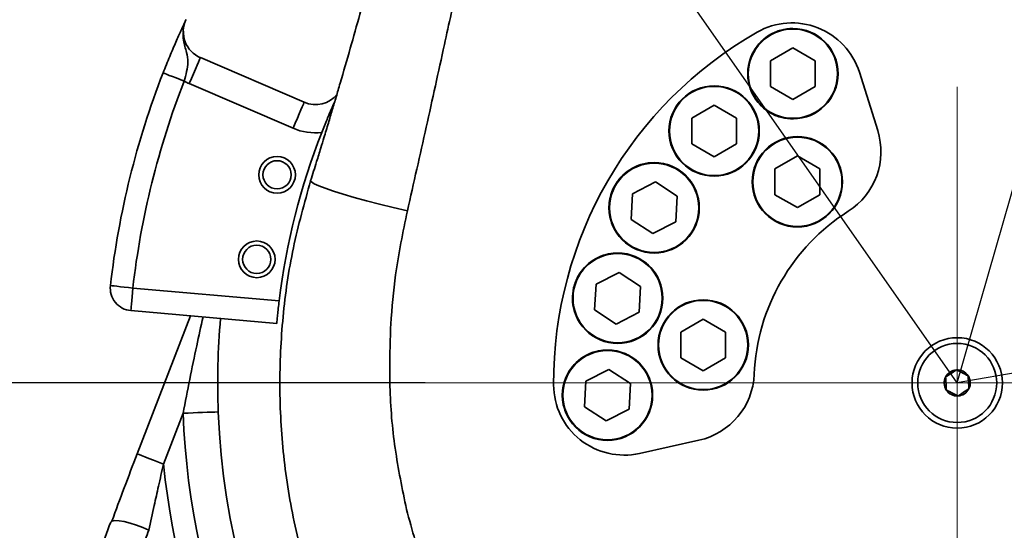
# Model space of a CAD drawing. Header units: millimetres. Extents: x 7702 to 16913, y -3294 to 4428.
# Tile 38 of 88: x 10341 to 10515, y 2051 to 2141. Entities that reach past the tile are written whole.
import ezdxf

# ---------------------------------------------------------------- set-up
doc = ezdxf.new("R2010")
doc.units = ezdxf.units.MM
doc.header["$LTSCALE"] = 6
doc.header["$PDSIZE"] = -1
doc.linetypes.add('CENTERX2', pattern=[20.32, 12.7, -2.54, 2.54, -2.54])
doc.layers.add('中心线', color=4, linetype='CENTERX2', lineweight=20)
doc.layers.add('标注线', color=3, linetype='Continuous', lineweight=20)
doc.layers.add('虚拟位置', color=2, linetype='Continuous')
doc.dimstyles.new('ISO-25', dxfattribs={"dimtxt": 40, "dimasz": 30, "dimexe": 10, "dimexo": 0.625, "dimtad": 1, "dimtoh": 1, "dimdec": 1, "dimtxsty": 'Standard', "dimcen": 2.5, "dimclrd": 1, "dimclre": 1, "dimclrt": 4, "dimadec": 0, "dimazin": 0, "dimtfac": 1, "dimtdec": 1, "dimtmove": 0, "dimatfit": 3, "dimfxl": 1, "dimarcsym": 0})

# ---------------------------------------------------------------- blocks, each defined once
blk = doc.blocks.new('*D10')
at = {"layer": 'Defpoints', "color": 0, "ltscale": 10, "transparency": 16777216}
for p in [(12110.3, 2091.74), (10357.09, 1535.89), (12110.3, 1229.5)]:
    blk.add_point(p, dxfattribs=at)
at = {"layer": '标注线', "color": 1, "lineweight": -2, "ltscale": 10, "transparency": 16777216}
for p, q in [((12110.3, 2091.12), (12110.3, 1219.5)), ((10357.09, 1535.27), (10357.09, 1219.5)), ((10387.09, 1229.5), (12080.3, 1229.5))]:
    blk.add_line(p, q, dxfattribs=at)
at = {"layer": '标注线', "color": 1, "ltscale": 10, "transparency": 16777216}
for points in [[(10387.09, 1234.5), (10387.09, 1224.5), (10357.09, 1229.5)], [(12080.3, 1234.5), (12080.3, 1224.5), (12110.3, 1229.5)]]:
    blk.add_solid(points, dxfattribs=at)
at = {"layer": '标注线', "color": 4, "ltscale": 10, "transparency": 16777216, "insert": (11233.7, 1253.48), "char_height": 40, "attachment_point": 5}
blk.add_mtext('1753,2', dxfattribs=at)
blk = doc.blocks.new('*D12')
at = {"layer": 'Defpoints', "color": 0, "transparency": 16777216}
for p in [(10763.49, 2122.55), (10357.09, 1541.72), (10357.09, 1354.29)]:
    blk.add_point(p, dxfattribs=at)
at = {"layer": '标注线', "color": 1, "lineweight": -2, "transparency": 16777216}
for p, q in [((10763.49, 2121.92), (10763.49, 1344.29)), ((10357.09, 1541.09), (10357.09, 1344.29)), ((10733.49, 1354.29), (10387.09, 1354.29))]:
    blk.add_line(p, q, dxfattribs=at)
at = {"layer": '标注线', "color": 1, "transparency": 16777216}
for points in [[(10387.09, 1359.29), (10387.09, 1349.29), (10357.09, 1354.29)], [(10733.49, 1359.29), (10733.49, 1349.29), (10763.49, 1354.29)]]:
    blk.add_solid(points, dxfattribs=at)
at = {"layer": '标注线', "color": 4, "transparency": 16777216, "insert": (10560.29, 1378.26), "char_height": 40, "attachment_point": 5}
blk.add_mtext('406,4', dxfattribs=at)
blk = doc.blocks.new('*D14')
at = {"layer": 'Defpoints', "color": 0, "transparency": 16777216}
for p in [(9947.83, 2076.65), (10413.44, 2076.65), (10207.7, 1549.65)]:
    blk.add_point(p, dxfattribs=at)
at = {"layer": '标注线', "color": 1, "lineweight": -2, "transparency": 16777216}
for p, q in [((10412.81, 2076.65), (9937.83, 2076.65)), ((9947.83, 1579.65), (9947.83, 2046.65)), ((10207.08, 1549.65), (9937.83, 1549.65))]:
    blk.add_line(p, q, dxfattribs=at)
at = {"layer": '标注线', "color": 1, "transparency": 16777216}
for points in [[(9942.83, 2046.65), (9952.83, 2046.65), (9947.83, 2076.65)], [(9942.83, 1579.65), (9952.83, 1579.65), (9947.83, 1549.65)]]:
    blk.add_solid(points, dxfattribs=at)
at = {"layer": '标注线', "color": 4, "transparency": 16777216, "insert": (9927.2, 1813.15), "char_height": 40, "attachment_point": 5, "rotation": 90}
blk.add_mtext('527', dxfattribs=at)
blk = doc.blocks.new('*D19')
at = {"layer": 'Defpoints', "color": 0, "linetype": 'ByBlock', "transparency": 16777216}
for p in [(10507.09, 2890.52), (10071.17, 2699.2), (10417.95, 2508.34), (10507.09, 2076.65), (10507.09, 1976.65)]:
    blk.add_point(p, dxfattribs=at)
at = {"layer": '中心线', "color": 1, "linetype": 'ByBlock', "lineweight": -2, "transparency": 16777216}
blk.add_arc((10507.09, 2076.65), 440.8, 93.9002, 121.0998, dxfattribs=at)
at = {"layer": '中心线', "color": 1, "linetype": 'ByBlock', "transparency": 16777216}
for points in [[(10476.94, 2521.43), (10477.28, 2511.43), (10507.09, 2517.45)], [(10282.13, 2449.9), (10276.68, 2458.28), (10254.26, 2437.73)]]:
    blk.add_solid(points, dxfattribs=at)
at = {"layer": '中心线', "color": 4, "linetype": 'ByBlock', "transparency": 16777216, "insert": (10368.34, 2516.72), "char_height": 40, "attachment_point": 5, "rotation": 17.5}
blk.add_mtext('{\\C3;35°}', dxfattribs=at)
blk = doc.blocks.new('*D20')
at = {"layer": 'Defpoints', "color": 0, "linetype": 'ByBlock', "transparency": 16777216}
for p in [(10507.09, 2890.52), (10860.79, 2339.97), (11255.54, 2208.62), (10507.09, 2076.65), (10507.09, 1976.65)]:
    blk.add_point(p, dxfattribs=at)
at = {"layer": '中心线', "color": 1, "linetype": 'ByBlock', "lineweight": -2, "transparency": 16777216}
blk.add_arc((10507.09, 2076.65), 440.95, 13.8989, 86.1011, dxfattribs=at)
at = {"layer": '中心线', "color": 1, "linetype": 'ByBlock', "transparency": 16777216}
for points in [[(10536.9, 2511.58), (10537.24, 2521.58), (10507.09, 2517.6)], [(10940.02, 2183.6), (10930.24, 2181.53), (10941.34, 2153.22)]]:
    blk.add_solid(points, dxfattribs=at)
at = {"layer": '中心线', "color": 4, "linetype": 'ByBlock', "transparency": 16777216, "insert": (10803.79, 2430.24), "char_height": 40, "attachment_point": 5, "rotation": 320}
blk.add_mtext('{\\C3;80°}', dxfattribs=at)
blk = doc.blocks.new('*D24')
at = {"layer": 'Defpoints', "color": 0, "linetype": 'ByBlock', "transparency": 16777216}
for p in [(10507.09, 2890.52), (10716.59, 2807.2), (10619.11, 2671.33), (10507.09, 2076.65), (10507.09, 1976.65)]:
    blk.add_point(p, dxfattribs=at)
at = {"layer": '中心线', "color": 1, "linetype": 'ByBlock', "lineweight": -2, "transparency": 16777216}
blk.add_arc((10507.09, 2076.65), 605.14, 76.83925, 87.15925, dxfattribs=at)
at = {"layer": '中心线', "color": 1, "linetype": 'ByBlock', "transparency": 16777216}
for points in [[(10536.96, 2676.05), (10537.21, 2686.04), (10507.09, 2681.79)], [(10646.13, 2670.73), (10643.61, 2661.05), (10673.91, 2658.34)]]:
    blk.add_solid(points, dxfattribs=at)
at = {"layer": '中心线', "color": 4, "linetype": 'ByBlock', "transparency": 16777216, "insert": (10594.19, 2696.32), "char_height": 40, "attachment_point": 5, "rotation": 351.9993}
blk.add_mtext('{\\C3;16°}', dxfattribs=at)
blk = doc.blocks.new('*D26')
at = {"layer": 'Defpoints', "color": 0, "transparency": 16777216}
for p in [(10716.59, 2807.2), (10716.59, 2807.2), (10667.52, 2546.67), (10507.09, 2076.65), (10716.58, 2077.2)]:
    blk.add_point(p, dxfattribs=at)
at = {"layer": '中心线', "color": 1, "lineweight": -2, "transparency": 16777216}
for start, end in [(241.0247, 247.5116), (253.9985, 269.9985), (276.4854, 282.9724)]:
    blk.add_arc((10716.59, 2807.2), 265.12, start, end, dxfattribs=at)
at = {"layer": '中心线', "color": 1, "transparency": 16777216}
for points in [[(10616.84, 2566.97), (10613.54, 2557.52), (10643.51, 2552.36)], [(10746.82, 2538.79), (10746.26, 2548.77), (10716.59, 2542.08)]]:
    blk.add_solid(points, dxfattribs=at)
at = {"layer": '中心线', "color": 4, "transparency": 16777216, "insert": (10682.56, 2565.09), "char_height": 40, "attachment_point": 5, "rotation": 351.9985}
blk.add_mtext('{\\C3;16°}', dxfattribs=at)

msp = doc.modelspace()

# ---------------------------------------------------------------- linework, layer by layer
at = {"color": 7, "linetype": 'Continuous', "lineweight": 35, "ltscale": 2}
for p, q in [((10477.98, 2135.97), (10474.02, 2133.68)), ((10481.95, 2133.68), (10477.98, 2135.97)), ((10391.41, 2126.33), (10373.02, 2134.23)), ((10474.02, 2133.68), (10474.02, 2129.1)), ((10481.95, 2129.1), (10481.95, 2133.68)), ((10493, 2121.34), (10489.75, 2131.64)), ((10389.43, 2121.73), (10371.04, 2129.63)), ((10474.02, 2129.1), (10477.98, 2126.82)), ((10477.98, 2126.82), (10481.95, 2129.1)), ((10464.02, 2125.82), (10460.06, 2123.53)), ((10467.98, 2123.53), (10464.02, 2125.82)), ((10460.06, 2123.53), (10460.06, 2118.96)), ((10467.98, 2118.96), (10467.98, 2123.53)), ((10460.06, 2118.96), (10464.02, 2116.67)), ((10464.02, 2116.67), (10467.98, 2118.96)), ((10478.77, 2116.83), (10474.8, 2114.54)), ((10482.73, 2114.54), (10478.77, 2116.83)), ((10474.8, 2114.54), (10474.8, 2109.97)), ((10482.73, 2109.97), (10482.73, 2114.54)), ((10453.65, 2112.22), (10449.57, 2110.15)), ((10457.48, 2109.72), (10453.65, 2112.22)), ((10449.57, 2110.15), (10449.32, 2105.58)), ((10457.23, 2105.15), (10457.48, 2109.72)), ((10474.8, 2109.97), (10478.77, 2107.68)), ((10478.77, 2107.68), (10482.73, 2109.97)), ((10449.32, 2105.58), (10453.15, 2103.08)), ((10453.15, 2103.08), (10457.23, 2105.15)), ((10447.18, 2096.22), (10443.1, 2094.15)), ((10451.01, 2093.72), (10447.18, 2096.22)), ((10361.05, 2093.44), (10386.97, 2091.17)), ((10443.1, 2094.15), (10442.85, 2089.58)), ((10450.76, 2089.15), (10451.01, 2093.72)), ((10442.85, 2089.58), (10446.68, 2087.08)), ((10386.55, 2087.19), (10360.7, 2089.45)), ((10371.25, 2088.53), (10361.82, 2064.1)), ((10446.68, 2087.08), (10450.76, 2089.15)), ((10462.09, 2087.95), (10458.13, 2085.66)), ((10466.05, 2085.66), (10462.09, 2087.95)), ((10458.13, 2085.66), (10458.13, 2081.09)), ((10466.05, 2081.09), (10466.05, 2085.66)), ((10458.13, 2081.09), (10462.09, 2078.8)), ((10462.09, 2078.8), (10466.05, 2081.09)), ((10445.38, 2079.05), (10441.3, 2076.98)), ((10449.21, 2076.55), (10445.38, 2079.05)), ((10441.3, 2076.98), (10441.05, 2072.42)), ((10448.96, 2071.98), (10449.21, 2076.55)), ((10441.05, 2072.42), (10444.88, 2069.92)), ((10369.95, 2071.28), (10366.48, 2062.3)), ((10444.88, 2069.92), (10448.96, 2071.98)), ((10450.8, 2064.17), (10461.34, 2066.5)), ((10357.33, 2052.18), (10357.14, 2051.99))]:
    msp.add_line(p, q, dxfattribs=at)
at = {"color": 7, "linetype": 'Continuous', "lineweight": 35, "ltscale": 2, "flags": 128}
for points in [[(10373.02, 2134.23), (10372.98, 2134.14), (10372.87, 2133.88), (10372.68, 2133.45), (10372.44, 2132.88), (10372.14, 2132.18), (10371.8, 2131.39), (10371.43, 2130.53), (10371.04, 2129.63)], [(10366.42, 2131.53), (10366.49, 2131.5), (10366.7, 2131.42), (10367.04, 2131.28), (10367.51, 2131.1), (10368.07, 2130.88), (10368.72, 2130.63), (10369.42, 2130.36), (10370.14, 2130.07)], [(10391.41, 2126.33), (10391.37, 2126.24), (10391.26, 2125.98), (10391.07, 2125.55), (10390.83, 2124.98), (10390.53, 2124.29), (10390.19, 2123.49), (10389.82, 2122.63), (10389.43, 2121.73)], [(10392.55, 2112.45), (10392.68, 2112.22), (10393.15, 2111.92), (10393.97, 2111.55), (10395.12, 2111.11), (10396.58, 2110.61), (10398.31, 2110.07), (10400.28, 2109.5), (10402.44, 2108.9), (10404.76, 2108.29), (10407.19, 2107.69), (10409.68, 2107.09)], [(10357.08, 2093.9), (10357.16, 2093.89), (10357.38, 2093.86), (10357.75, 2093.82), (10358.24, 2093.76), (10358.85, 2093.69), (10359.53, 2093.61), (10360.28, 2093.53), (10361.05, 2093.44)], [(10360.7, 2089.45), (10360.71, 2089.53), (10360.73, 2089.76), (10360.76, 2090.13), (10360.81, 2090.62), (10360.86, 2091.23), (10360.92, 2091.91), (10360.98, 2092.66), (10361.05, 2093.44)], [(10369.95, 2071.28), (10370.84, 2071.32), (10371.73, 2071.35), (10372.59, 2071.39), (10373.41, 2071.42), (10374.2, 2071.45), (10374.93, 2071.48), (10375.59, 2071.5), (10376.19, 2071.53)], [(10366.48, 2062.3), (10365.57, 2062.65), (10364.7, 2062.99), (10363.89, 2063.3), (10363.18, 2063.58), (10362.6, 2063.8), (10362.17, 2063.97), (10361.91, 2064.07), (10361.82, 2064.1)]]:
    msp.add_lwpolyline(points, dxfattribs=at)
at = {"color": 8, "linetype": 'Continuous', "lineweight": 35, "ltscale": 2, "flags": 128}
msp.add_lwpolyline([(10363.88, 2050.57), (10362.81, 2051.05), (10361.69, 2051.49), (10360.57, 2051.85), (10359.52, 2052.11), (10358.6, 2052.26), (10357.88, 2052.29), (10357.38, 2052.2), (10357.33, 2052.18)], dxfattribs=at)
at = {"color": 7, "linetype": 'Continuous', "lineweight": 35, "ltscale": 2}
for centre, radius in [((10477.98, 2131.39), 8), ((10477.98, 2131.39), 7.9), ((10464.02, 2121.25), 8), ((10464.02, 2121.25), 7.9), ((10478.77, 2112.26), 8), ((10478.77, 2112.26), 7.9), ((10386.6, 2113.49), 3.25), ((10386.6, 2113.49), 2.5), ((10453.4, 2107.65), 8), ((10453.4, 2107.65), 7.9), ((10383, 2098.53), 3.25), ((10383, 2098.53), 2.5), ((10446.93, 2091.65), 8), ((10446.93, 2091.65), 7.9), ((10462.09, 2083.37), 8), ((10462.09, 2083.37), 7.9), ((10507.09, 2076.65), 8), ((10507.09, 2076.65), 7), ((10445.13, 2074.48), 8), ((10445.13, 2074.48), 7.9)]:
    msp.add_circle(centre, radius, dxfattribs=at)
for centre, radius, start, end in [((10374.99, 2138.82), 5, 154.7966, 246.7591), ((10477.83, 2127.88), 12.5, 17.5, 119.7316), ((10507.09, 2076.65), 71.5, 119.7316, 180.2684), ((10477.98, 2131.39), 8, 90, 270.8885), ((10477.98, 2131.39), 8, 0, 90), ((10507.09, 2076.65), 151, 158.6887, 173.4407), ((10507.09, 2076.65), 147, 158.6887, 173.4407), ((10374.99, 2138.82), 10, 241.0068, 246.7591), ((10464.02, 2121.25), 8, 90, 270), ((10464.02, 2121.25), 8, 0, 90), ((10393.38, 2130.92), 5, 246.7591, 321.0027), ((10507.09, 2076.65), 121, 158.5043, 173.1056), ((10393.38, 2130.92), 10, 246.7591, 276.4743), ((10481.08, 2117.58), 12.5, 302.4355, 17.5), ((10478.77, 2112.26), 8, 90, 270), ((10478.77, 2112.26), 8, 0, 90), ((10453.4, 2107.65), 8, 90, 206.8798), ((10453.4, 2107.65), 8, 26.8798, 90), ((10507.09, 2076.65), 36, 122.4355, 177.5645), ((10446.93, 2091.65), 8, 90, 206.8798), ((10446.93, 2091.65), 8, 26.8798, 90), ((10361.05, 2093.44), 4, 173.4407, 265), ((10462.09, 2083.37), 8, 90, 270), ((10462.09, 2083.37), 8, 0, 90), ((10507.09, 2076.65), 131, 175, 182.2399), ((10445.13, 2074.48), 8, 90, 206.8798), ((10445.13, 2074.48), 8, 26.8798, 90), ((10458.63, 2078.71), 12.5, 282.5, 357.5645), ((10507.09, 2076.65), 2.31, 153.1576, 213.1576), ((10507.09, 2076.65), 2.31, 93.1576, 153.1576), ((10507.09, 2076.65), 2.31, 33.1576, 93.1576), ((10507.09, 2076.65), 2.31, 333.1576, 33.1576), ((10448.09, 2076.37), 12.5, 180.2684, 282.5), ((10507.09, 2076.65), 2.31, 213.1576, 273.1576), ((10507.09, 2076.65), 2.31, 273.1576, 333.1576), ((10507.09, 2076.65), 137.24, 182.2399, 259.4357), ((10507.09, 2076.65), 131, 182.2399, 287.4635), ((10507.09, 2076.65), 141.34, 185.8251, 256.9543)]:
    msp.add_arc(centre, radius, start, end, dxfattribs=at)
for points, knots in [([(10392.55, 2112.45), (10392.91, 2113.57), (10393.51, 2115.5), (10394.29, 2118.04), (10394.98, 2120.32), (10395.66, 2122.57), (10396.38, 2124.98), (10397.08, 2127.33), (10398.15, 2130.96), (10399.56, 2135.83), (10401.35, 2142.18), (10403.12, 2148.62), (10404.86, 2155.1), (10405.95, 2159.3), (10406.49, 2161.36)], [0, 0, 0, 0, 0.069603, 0.119486, 0.156806, 0.210181, 0.258435, 0.305491, 0.354541, 0.481638, 0.604776, 0.743916, 0.875099, 1, 1, 1, 1]), ([(10409.68, 2107.09), (10410.8, 2112.04), (10413.03, 2121.85), (10415.96, 2135.32), (10418.61, 2147.22), (10420.26, 2154.22), (10421.07, 2157.6)], [0, 0, 0, 0, 0.2940493, 0.5829966, 0.7985752, 1, 1, 1, 1]), ([(10366.42, 2131.53), (10366.81, 2132.51), (10367.59, 2134.48), (10368.71, 2137.09), (10369.55, 2138.98), (10370.07, 2140.11), (10370.3, 2140.59), (10370.42, 2140.85), (10370.44, 2140.9), (10370.46, 2140.95), (10370.47, 2140.95)], [0, 0, 0, 0, 0.2156487, 0.4303153, 0.6481579, 0.8214803, 0.9660711, 0.9678848, 0.9987073, 1, 1, 1, 1]), ([(10396.82, 2126.44), (10396.75, 2126.29), (10396.34, 2125.41), (10395.56, 2123.6), (10394.82, 2121.77), (10394.51, 2120.99)], [0, 0, 0, 0, 0.100823, 0.614331, 1, 1, 1, 1]), ([(10621.63, 2112.45), (10622.75, 2108.43), (10625, 2100.39), (10626.76, 2087.95), (10627.31, 2075.39), (10626.51, 2062.82), (10624.42, 2050.47), (10621.08, 2038.46), (10616.54, 2026.93), (10610.84, 2015.92), (10603.99, 2005.49), (10596.05, 1995.78), (10587.08, 1986.9), (10577.22, 1979), (10566.6, 1972.19), (10555.38, 1966.56), (10543.71, 1962.15), (10531.72, 1958.99), (10519.47, 1957.07), (10507.02, 1956.43), (10494.48, 1957.09), (10482.02, 1959.07), (10469.83, 1962.35), (10458.04, 1966.89), (10446.87, 1972.6), (10436.42, 1979.4), (10426.78, 1987.2), (10417.99, 1995.95), (10410.11, 2005.61), (10403.23, 2016.11), (10397.45, 2027.33), (10392.88, 2039.1), (10389.58, 2051.27), (10387.58, 2063.64), (10386.88, 2076.06), (10387.47, 2088.39), (10389.23, 2100.6), (10391.45, 2108.5), (10392.55, 2112.45)], [0, 0, 0, 0, 0.0278635, 0.0557604, 0.0836911, 0.111653, 0.1396411, 0.1671502, 0.1946729, 0.2222018, 0.2497313, 0.2777609, 0.3057904, 0.33382, 0.3618496, 0.3898792, 0.4174087, 0.4449382, 0.4724677, 0.4999972, 0.5280267, 0.5560563, 0.5840859, 0.6121155, 0.6401451, 0.6676746, 0.6952041, 0.7227336, 0.7502631, 0.7782926, 0.8063213, 0.834343, 0.8623501, 0.8903362, 0.9177978, 0.9452299, 0.9726304, 1, 1, 1, 1]), ([(10409.68, 2107.09), (10408.9, 2103.34), (10407.51, 2096.72), (10406.98, 2089.97), (10406.74, 2087.04)], [0, 0, 0, 0, 0.565913, 1, 1, 1, 1]), ([(10386.97, 2091.17), (10386.91, 2090.73), (10386.81, 2089.83), (10386.69, 2088.64), (10386.6, 2087.74), (10386.56, 2087.26), (10386.55, 2087.21), (10386.55, 2087.19)], [0, 0, 0, 0, 0.214656, 0.429326, 0.643927, 0.858559, 1, 1, 1, 1]), ([(10406.74, 2087.04), (10406.62, 2083.37), (10406.39, 2076.04), (10407.3, 2065.04), (10408.79, 2057.86), (10409.53, 2054.27)], [0, 0, 0, 0, 0.333712, 0.666993, 1, 1, 1, 1]), ([(10506.96, 2078.95), (10506.87, 2078.89), (10506.47, 2078.63), (10505.8, 2078.19), (10505.26, 2077.84), (10505.03, 2077.69)], [0, 0, 0, 0, 0.144266, 0.645994, 1, 1, 1, 1]), ([(10505.03, 2077.69), (10505.05, 2077.28), (10505.1, 2076.51), (10505.14, 2075.74), (10505.16, 2075.38)], [0, 0, 0, 0, 0.534666, 1, 1, 1, 1]), ([(10509.02, 2077.91), (10508.66, 2078.1), (10507.97, 2078.45), (10507.28, 2078.79), (10506.96, 2078.95)], [0, 0, 0, 0, 0.534663, 1, 1, 1, 1]), ([(10509.15, 2075.6), (10509.13, 2076.02), (10509.09, 2076.79), (10509.04, 2077.55), (10509.02, 2077.91)], [0, 0, 0, 0, 0.534678, 1, 1, 1, 1]), ([(10505.16, 2075.38), (10505.53, 2075.2), (10506.21, 2074.85), (10506.9, 2074.5), (10507.22, 2074.34)], [0, 0, 0, 0, 0.53468, 1, 1, 1, 1]), ([(10507.22, 2074.34), (10507.44, 2074.49), (10507.99, 2074.84), (10508.65, 2075.28), (10509.06, 2075.55), (10509.15, 2075.6)], [0, 0, 0, 0, 0.3540105, 0.8557321, 1, 1, 1, 1]), ([(10361.82, 2064.1), (10361.05, 2062.08), (10359.5, 2058.05), (10358.06, 2054.13), (10357.33, 2052.18)], [0, 0, 0, 0, 0.501118, 1, 1, 1, 1]), ([(10366.48, 2062.3), (10366.18, 2060.99), (10365.63, 2058.54), (10364.76, 2054.62), (10364.2, 2052.03), (10363.88, 2050.57)], [0, 0, 0, 0, 0.335163, 0.623898, 1, 1, 1, 1]), ([(10409.53, 2054.27), (10410.53, 2050.59), (10412.52, 2043.31), (10416.92, 2032.97), (10422.28, 2023.28), (10428.65, 2014.3), (10435.95, 2006.08), (10443.95, 1998.86), (10452.5, 1992.65), (10461.47, 1987.45), (10470.93, 1983.24), (10480.77, 1979.94), (10487.54, 1978.62), (10490.93, 1977.96)], [0, 0, 0, 0, 0.096606, 0.191294, 0.284349, 0.377112, 0.469879, 0.562646, 0.650117, 0.737588, 0.825059, 0.912531, 1, 1, 1, 1]), ([(10357.14, 2051.99), (10356.46, 2050.23), (10355.24, 2047.06), (10354.01, 2043.89), (10353.47, 2042.48)], [0, 0, 0, 0, 0.5521731, 1, 1, 1, 1]), ([(10363.88, 2050.57), (10363.67, 2050.02), (10363.28, 2049.05), (10362.9, 2048.07), (10362.73, 2047.65)], [0, 0, 0, 0, 0.5611762, 1, 1, 1, 1])]:
    msp.add_open_spline(points, degree=3, knots=knots, dxfattribs=at)
at = {"color": 8, "linetype": 'Continuous', "lineweight": 35, "ltscale": 2}
for points, knots in [([(10370.01, 2138.92), (10369.98, 2138.38), (10369.92, 2137.03), (10370.63, 2135.24), (10370.89, 2133.53), (10370.61, 2131.81), (10370.3, 2130.64), (10370.14, 2130.07)], [0, 0, 0, 0, 0.16982, 0.422815, 0.641602, 0.82474, 1, 1, 1, 1]), ([(10369.95, 2071.28), (10370.73, 2075.28), (10371.84, 2080.99), (10373.11, 2086.64), (10373.5, 2088.34)], [0, 0, 0, 0, 0.699757, 1, 1, 1, 1])]:
    msp.add_open_spline(points, degree=3, knots=knots, dxfattribs=at)
at = {"layer": '中心线', "ltscale": 2}
for p, q in [((10507.09, 1976.65), (10507.09, 2890.52)), ((10395.59, 2076.65), (10616.84, 2076.65))]:
    msp.add_line(p, q, dxfattribs=at)
at = {"layer": '虚拟位置'}
for p, q in [((10507.09, 2076.65), (10716.59, 2807.2)), ((11255.54, 2208.62), (10507.09, 2076.65))]:
    msp.add_line(p, q, dxfattribs=at)
at = {"layer": '虚拟位置', "ltscale": 2}
msp.add_line((10507.09, 2076.65), (10071.17, 2699.2), dxfattribs=at)

# ---------------------------------------------------------------- dimensions: what is measured, and where the dimension line sits
at = {"layer": '中心线', "linetype": 'ByBlock'}
for base, line1, line2, picture, middle in [((10417.95, 2508.34), ((10507.09, 1976.65), (10507.09, 2890.52)), ((10507.09, 2076.65), (10071.17, 2699.2)), '*D19', (10368.34, 2516.72)), ((10860.79, 2339.97), ((11255.54, 2208.62), (10507.09, 2076.65)), ((10507.09, 1976.65), (10507.09, 2890.52)), '*D20', (10803.79, 2430.24)), ((10619.11, 2671.33), ((10507.09, 1976.65), (10507.09, 2890.52)), ((10507.09, 2076.65), (10716.59, 2807.2)), '*D24', (10594.19, 2696.32))]:
    dim = msp.add_angular_dim_2l(base=base, line1=line1, line2=line2, text='{\\C3;<>}', dimstyle='ISO-25', dxfattribs=at)
    dim.commit()
    dim.dimension.update_dxf_attribs({"geometry": picture, "text_midpoint": middle})
at = {"layer": '中心线'}
dim = msp.add_angular_dim_2l(base=(10667.52, 2546.67), line1=((10716.59, 2807.2), (10716.58, 2077.2)), line2=((10507.09, 2076.65), (10716.59, 2807.2)), text='{\\C3;<>}', dimstyle='ISO-25', dxfattribs=at)
dim.commit()
dim.dimension.update_dxf_attribs({"geometry": '*D26', "text_midpoint": (10682.56, 2565.09)})
at = {"layer": '标注线'}
dim = msp.add_linear_dim(base=(10357.09, 1354.29), p1=(10763.49, 2122.55), p2=(10357.09, 1541.72), dimstyle='ISO-25', dxfattribs=at)
dim.commit()
dim.dimension.update_dxf_attribs({"geometry": '*D12', "text_midpoint": (10560.29, 1378.26)})
at = {"layer": '标注线', "ltscale": 10}
dim = msp.add_linear_dim(base=(12110.3, 1229.5), p1=(10357.09, 1535.89), p2=(12110.3, 2091.74), dimstyle='ISO-25', dxfattribs=at)
dim.commit()
dim.dimension.update_dxf_attribs({"geometry": '*D10', "text_midpoint": (11233.7, 1253.48)})
at = {"layer": '标注线'}
dim = msp.add_linear_dim(base=(9947.83, 2076.65), p1=(10207.7, 1549.65), p2=(10413.44, 2076.65), angle=90, dimstyle='ISO-25', dxfattribs=at)
dim.commit()
dim.dimension.update_dxf_attribs({"geometry": '*D14', "text_midpoint": (9927.2, 1813.15)})

doc.saveas('drawing.dxf')
